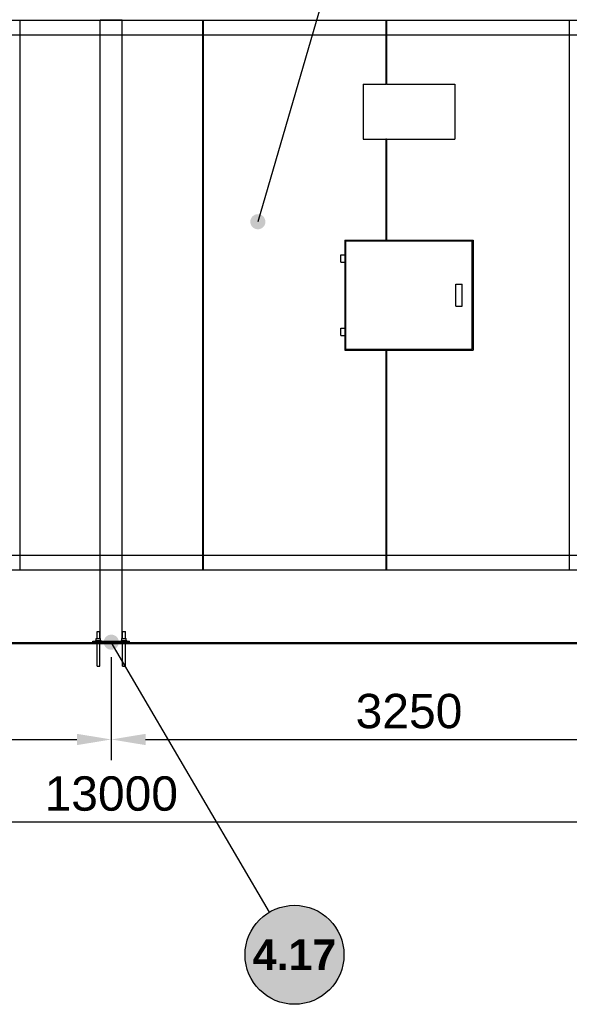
# Model space of a CAD drawing. Header units: millimetres. Extents: x 0 to 420, y 0 to 297.
# Tile 10 of 19: x 131 to 171, y 173 to 244. Entities that reach past the tile are written whole.
import ezdxf
from ezdxf.enums import TextEntityAlignment as Align

# ---------------------------------------------------------------- set-up
doc = ezdxf.new("R2010")
doc.units = ezdxf.units.MM
doc.header["$LTSCALE"] = 0.5
for name, color, linetype, lineweight in [('CONTORNO', 7, 'CONTINUOUS', 50), ('COTAS', 7, 'CONTINUOUS', 25), ('FINO', 7, 'CONTINUOUS', 25), ('RELLENO', 9, 'CONTINUOUS', 13)]:
    doc.layers.add(name, color=color, linetype=linetype, lineweight=lineweight)
doc.styles.add('NEGRITA', font='arialbd.ttf')
doc.styles.get("Standard").update_dxf_attribs({"font": 'arial.ttf'})
doc.dimstyles.new('IRAM', dxfattribs={"dimtxt": 2.5, "dimasz": 2.5, "dimexe": 1.5, "dimexo": 1, "dimgap": 0.8, "dimtad": 1, "dimdec": 1, "dimtxsty": 'Standard', "dimcen": 2.5, "dimazin": 3, "dimtfac": 1, "dimtmove": 0, "dimatfit": 3})

msp = doc.modelspace()

# ---------------------------------------------------------------- hatches: boundary and pattern name
at = {"layer": 'COTAS'}
h = msp.add_hatch(color=7, dxfattribs=at)
edge = h.paths.add_edge_path()
edge.add_arc((148.1333, 229.7067), 0.55, 0, 360)
h = msp.add_hatch(color=7, dxfattribs=at)
edge = h.paths.add_edge_path()
edge.add_arc((137.4667, 199.12), 0.55, 0, 360)
at = {"layer": 'RELLENO', "true_color": 0xffffff}
h = msp.add_hatch(color=7, dxfattribs=at)
edge = h.paths.add_edge_path()
edge.add_arc((150.8, 176.3733), 3.6, 0, 360)

# ---------------------------------------------------------------- linework, layer by layer
at = {"layer": 'CONTORNO'}
msp.add_line((30.8, 199.04), (229.4667, 199.04), dxfattribs=at)
at = {"layer": 'COTAS'}
for p, q in [((157.7944, 262.9166), (148.1333, 229.7067)), ((148.9795, 179.4791), (137.4667, 199.12))]:
    msp.add_line(p, q, dxfattribs=at)
msp.add_circle((150.8, 176.3733), 3.6, dxfattribs=at)
at = {"layer": 'FINO'}
for p, q in [((50.8, 244.3733), (224.1333, 244.3733)), ((130.82, 244.3733), (144.1133, 244.3733)), ((130.82, 244.3733), (130.82, 204.3733)), ((136.6667, 199.3867), (136.6667, 244.3733)), ((138.2667, 244.3733), (136.6667, 244.3733)), ((138.2667, 199.3867), (138.2667, 244.3733)), ((144.1133, 244.3733), (144.1133, 204.3733)), ((144.1533, 244.3733), (157.4467, 244.3733)), ((144.1533, 244.3733), (144.1533, 204.3733)), ((157.4467, 244.3733), (157.4467, 239.7067)), ((157.4867, 244.3733), (170.78, 244.3733)), ((157.4867, 244.3733), (157.4867, 239.7067)), ((170.78, 244.3733), (170.78, 204.3733)), ((50.8, 243.3067), (224.1333, 243.3067)), ((155.8, 239.7067), (155.8, 235.7067)), ((155.8, 239.7067), (157.4467, 239.7067)), ((157.4867, 239.7067), (157.4467, 239.7067)), ((157.4867, 239.7067), (162.4667, 239.7067)), ((162.4667, 239.7067), (162.4667, 235.7067)), ((155.8, 235.7067), (157.4467, 235.7067)), ((157.4467, 235.7067), (157.4467, 228.3733)), ((157.4867, 235.7067), (157.4467, 235.7067)), ((157.4867, 235.7067), (162.4667, 235.7067)), ((157.4867, 235.7067), (157.4867, 228.3733)), ((154.4667, 228.3733), (154.4667, 227.3067)), ((154.4667, 228.3733), (157.4467, 228.3733)), ((154.4667, 228.3733), (154.4667, 227.3067)), ((154.5333, 220.44), (154.5333, 228.3067)), ((154.5333, 228.3067), (163.7333, 228.3067)), ((157.4867, 228.3733), (157.4467, 228.3733)), ((157.4867, 228.3733), (163.8, 228.3733)), ((163.7333, 220.44), (163.7333, 228.3067)), ((163.8, 228.3733), (163.8, 220.3733)), ((163.8, 228.3733), (163.8, 220.3733)), ((154.1733, 226.7733), (154.1733, 227.3067)), ((154.4933, 226.7733), (154.4933, 227.3067)), ((154.4667, 226.7733), (154.4667, 221.9733)), ((154.4667, 226.7733), (154.4667, 221.9733)), ((162.5333, 223.5733), (162.5333, 225.1733)), ((162.5333, 225.1733), (163, 225.1733)), ((163, 223.5733), (163, 225.1733)), ((162.5333, 223.5733), (163, 223.5733)), ((154.1733, 221.44), (154.1733, 221.9733)), ((154.4667, 221.44), (154.4667, 220.3733)), ((154.4667, 221.44), (154.4667, 220.3733)), ((154.4933, 221.44), (154.4933, 221.9733)), ((154.4667, 220.3733), (157.4467, 220.3733)), ((154.5333, 220.44), (163.7333, 220.44)), ((157.4467, 220.3733), (157.4467, 204.3733)), ((157.4867, 220.3733), (157.4467, 220.3733)), ((157.4867, 220.3733), (163.8, 220.3733)), ((157.4867, 220.3733), (157.4867, 204.3733)), ((50.8, 205.44), (214.2667, 205.44)), ((50.8, 204.3733), (215.3333, 204.3733)), ((130.82, 204.3733), (144.1133, 204.3733)), ((144.1533, 204.3733), (157.4467, 204.3733)), ((157.4867, 204.3733), (170.78, 204.3733)), ((136.4267, 199.3867), (136.4267, 199.9067)), ((136.64, 199.3867), (136.64, 199.9067)), ((138.2933, 199.3867), (138.2933, 199.9067)), ((138.5067, 199.3867), (138.5067, 199.9067)), ((136.1333, 199.04), (136.1333, 199.2)), ((136.1333, 199.2), (138.8, 199.2)), ((136.3333, 199.2), (136.3333, 199.24)), ((136.3733, 199.2), (136.3733, 199.3867)), ((136.3733, 199.3867), (136.6933, 199.3867)), ((136.6933, 199.2), (136.6933, 199.3867)), ((136.7333, 199.2), (136.7333, 199.24)), ((138.2, 199.2), (138.2, 199.24)), ((138.24, 199.2), (138.24, 199.3867)), ((138.24, 199.3867), (138.56, 199.3867)), ((138.56, 199.2), (138.56, 199.3867)), ((138.6, 199.2), (138.6, 199.24)), ((138.8, 199.04), (138.8, 199.2)), ((136.1333, 199.04), (138.8, 199.04)), ((136.4267, 197.3733), (136.4267, 199.04)), ((136.64, 197.3733), (136.64, 199.04)), ((138.2933, 197.3733), (138.2933, 199.04)), ((138.5067, 197.3733), (138.5067, 199.04))]:
    msp.add_line(p, q, dxfattribs=at)
for points in [[(154.1733, 227.3067), (154.2533, 227.3067), (154.3333, 227.3067), (154.4133, 227.3067), (154.4933, 227.3067)], [(154.1733, 226.7733), (154.2533, 226.7733), (154.3333, 226.7733), (154.4133, 226.7733), (154.4933, 226.7733)], [(154.1733, 221.9733), (154.2533, 221.9733), (154.3333, 221.9733), (154.4133, 221.9733), (154.4933, 221.9733)], [(154.1733, 221.44), (154.2533, 221.44), (154.3333, 221.44), (154.4133, 221.44), (154.4933, 221.44)], [(136.4267, 199.9067), (136.48, 199.9067), (136.5333, 199.9067), (136.5867, 199.9067), (136.64, 199.9067)], [(138.2933, 199.9067), (138.3467, 199.9067), (138.4, 199.9067), (138.4533, 199.9067), (138.5067, 199.9067)], [(136.3333, 199.24), (136.4333, 199.24), (136.5333, 199.24), (136.6333, 199.24), (136.7333, 199.24)], [(138.2, 199.24), (138.3, 199.24), (138.4, 199.24), (138.5, 199.24), (138.6, 199.24)], [(136.4267, 197.3733), (136.48, 197.3733), (136.5333, 197.3733), (136.5867, 197.3733), (136.64, 197.3733)], [(138.2933, 197.3733), (138.3467, 197.3733), (138.4, 197.3733), (138.4533, 197.3733), (138.5067, 197.3733)]]:
    msp.add_lwpolyline(points, dxfattribs=at)

# ---------------------------------------------------------------- texts
at = {"layer": 'COTAS', "style": 'NEGRITA'}
msp.add_text('4.17', height=2.232, dxfattribs=at).set_placement((150.8, 176.3733), align=Align.MIDDLE_CENTER)

# ---------------------------------------------------------------- dimensions: what is measured, and where the dimension line sits
at = {"layer": 'COTAS'}
for base, p1, p2 in [((50.8, 186.04), (50.8, 199.04), (224.1333, 199.04)), ((94.1333, 192.04), (94.1333, 199.04), (137.4667, 199.04)), ((137.4667, 192.04), (137.4667, 199.04), (180.8, 199.04))]:
    msp.add_linear_dim(base=base, p1=p1, p2=p2, dimstyle='IRAM', override={"dimlfac": 75}, dxfattribs=at).render()

doc.saveas('drawing.dxf')
